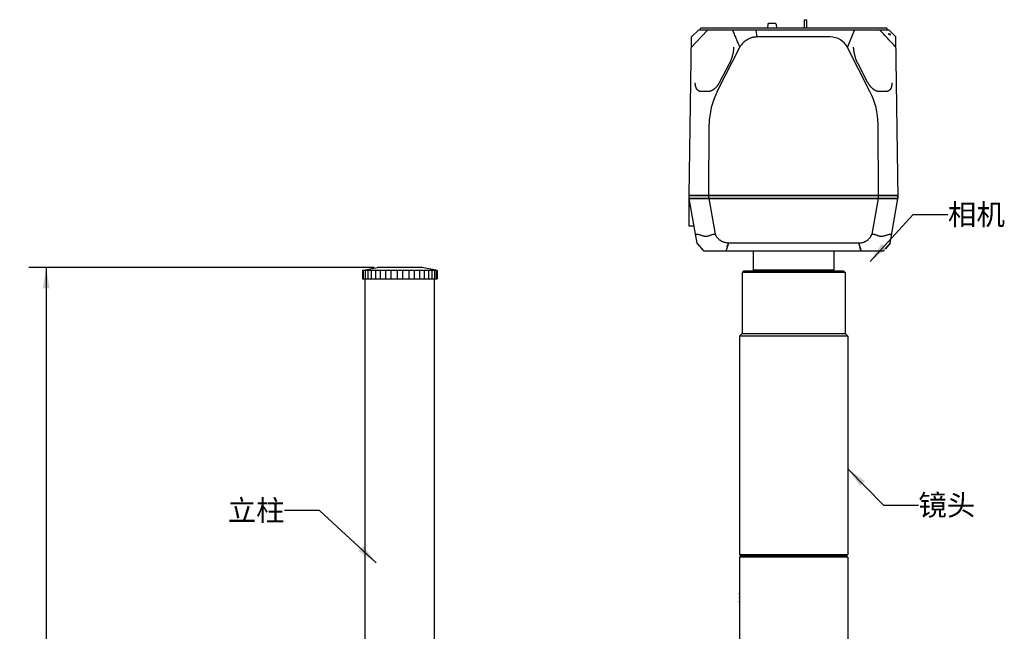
# Model space of a CAD drawing. Header units: millimetres. Extents: x 26 to 553, y 35 to 400.
# Tile 24 of 43: x 225 to 366, y 291 to 379. Entities that reach past the tile are written whole.
import ezdxf
from ezdxf.enums import TextEntityAlignment as Align

# ---------------------------------------------------------------- set-up
doc = ezdxf.new("R2010")
doc.units = ezdxf.units.MM
doc.header["$LTSCALE"] = 32.67
doc.layers.get('0').update_dxf_attribs({"linetype": 'CONTINUOUS'})
for name, color, linetype in [('20_ALL_FEATURES', 7, 'CONTINUOUS'), ('50_ALL_DETAILS', 7, 'CONTINUOUS'), ('51__DRAFT_DIMS', 7, 'CONTINUOUS')]:
    doc.layers.add(name, color=color, linetype=linetype)
doc.styles.get("Standard").update_dxf_attribs({"font": 'simfang.ttf'})
doc.dimstyles.new('DIMSTYLE_1', dxfattribs={"dimtxt": 3, "dimasz": 3, "dimexe": 2.5, "dimexo": 0.5, "dimgap": 0.75, "dimtad": 1, "dimlfac": 2.5, "dimdsep": 46, "dimtxsty": 'STANDARD', "dimblk": '_FILLED', "dimblk1": '_FILLED', "dimblk2": '_FILLED', "dimcen": 0.09, "dimclrt": 3, "dimazin": 2, "dimtp": 0.5, "dimtm": 0.5, "dimtfac": 1, "dimtofl": 0, "dimtmove": 0, "dimatfit": 3, "dimldrblk": '_FILLED', "dimfxl": 1, "dimtolj": 1, "dimarcsym": 0})
doc.dimstyles.get("Standard").update_dxf_attribs({"dimtxt": 3, "dimasz": 3, "dimexe": 2.5, "dimexo": 0.5, "dimtad": 1, "dimdsep": 46, "dimtxsty": 'STANDARD', "dimblk": '_FILLED', "dimblk1": '_FILLED', "dimblk2": '_FILLED', "dimcen": 0.09, "dimclrt": 3, "dimazin": 2, "dimtol": 1, "dimtp": 0.01, "dimtm": 0.01, "dimtfac": 1, "dimtofl": 0, "dimtmove": 0, "dimatfit": 3, "dimldrblk": '_FILLED', "dimfxl": 1, "dimtolj": 1, "dimarcsym": 0})

# ---------------------------------------------------------------- blocks, each defined once
blk = doc.blocks.new('_FILLED')
at = {"color": 0, "linetype": 'ByBlock'}
blk.add_solid([(0, 0), (-1, 0.167), (-1, -0.167)], dxfattribs=at)
blk = doc.blocks.new('*D4')
at = {"layer": '51__DRAFT_DIMS', "color": 4}
for p, q in [((275.63, 343.48), (226, 343.48)), ((228.5, 343.48), (228.5, 269.88)), ((228.5, 196.28), (228.5, 269.88)), ((267.23, 196.28), (226, 196.28))]:
    blk.add_line(p, q, dxfattribs=at)
at = {"layer": '51__DRAFT_DIMS', "color": 4, "xscale": 3, "yscale": 3, "zscale": 3}
for p, rotation in [((228.5, 343.48), 90), ((228.5, 196.28), 270)]:
    blk.add_blockref('_FILLED', p, dxfattribs=dict(at, rotation=rotation))
at = {"layer": '51__DRAFT_DIMS', "color": 3}
blk.add_text('368', height=3, rotation=90, dxfattribs=at).set_placement((227.75, 269.88), align=Align.CENTER)

msp = doc.modelspace()

# ---------------------------------------------------------------- linework, layer by layer
at = {"layer": '20_ALL_FEATURES', "color": 7}
for p, q in [((322.5288, 377.6183), (322.5288, 377.8583)), ((349.3288, 377.8583), (322.5288, 377.8583)), ((332.2097, 378.4535), (332.1672, 377.8583)), ((333.3233, 378.5463), (332.3095, 378.5463)), ((333.423, 378.4535), (333.4655, 377.8583)), ((337.4496, 379.0983), (337.4496, 377.8583)), ((337.4496, 379.0983), (337.8096, 379.0983)), ((337.8096, 377.8583), (337.8096, 379.0983)), ((337.8096, 377.8983), (337.8136, 377.8983)), ((337.8136, 377.8583), (337.8136, 377.8983)), ((349.3288, 377.8583), (349.3288, 377.6183)), ((320.9288, 353.8583), (321.2466, 376.6184)), ((321.2252, 375.0894), (323.5448, 377.6183)), ((322.2605, 377.6183), (321.2466, 376.6184)), ((349.597, 377.6183), (322.2605, 377.6183)), ((330.6746, 376.6184), (330.556, 377.6183)), ((341.1815, 376.6184), (330.6746, 376.6184)), ((343.6775, 375.0894), (344.6723, 377.6183)), ((349.5158, 377.0583), (349.7846, 377.0583)), ((350.611, 376.6184), (349.597, 377.6184)), ((349.7846, 377.0583), (349.7846, 376.887)), ((350.9344, 353.4541), (350.611, 376.6184)), ((324.9536, 368.7616), (328.22, 375.1679)), ((346.9039, 368.7616), (343.6775, 375.0894)), ((326.6747, 372.7598), (325.2956, 370.1395)), ((346.5619, 370.1395), (345.1828, 372.7598)), ((321.7938, 369.9716), (321.7925, 370.0449)), ((321.7934, 369.9827), (321.793, 370.0041)), ((350.065, 370.0379), (350.064, 369.978)), ((350.0647, 370.01), (350.0646, 370.0037)), ((323.6577, 368.7753), (322.6377, 368.7753)), ((349.2199, 368.7753), (348.1998, 368.7753)), ((323.7288, 353.8583), (323.788, 364.0942)), ((348.1288, 353.8583), (348.0696, 364.0942)), ((320.9288, 353.8583), (350.9288, 353.8583)), ((320.9288, 353.4583), (320.9288, 353.8183)), ((350.9288, 353.8183), (320.9288, 353.8183)), ((323.6281, 353.8183), (323.6281, 353.8583)), ((323.7288, 353.4583), (323.7288, 353.8183)), ((324.8281, 353.8183), (324.8281, 353.8583)), ((347.0281, 353.8183), (347.0281, 353.8583)), ((348.1288, 353.4583), (348.1288, 353.8183)), ((348.2281, 353.8183), (348.2281, 353.8583)), ((350.1504, 353.8183), (350.1497, 353.8583)), ((350.9288, 353.422), (350.9288, 353.8183)), ((320.9281, 349.4183), (320.9281, 353.4183)), ((322.0598, 347.0001), (320.9281, 353.4183)), ((320.9281, 353.4183), (350.9281, 353.4183)), ((320.9288, 353.4583), (350.9288, 353.4583)), ((323.6281, 353.4183), (323.6281, 353.4583)), ((324.6792, 348.2621), (323.77, 353.4183)), ((324.8281, 353.4183), (324.8281, 353.4583)), ((347.0281, 353.4183), (347.0281, 353.4583)), ((348.0862, 353.4183), (347.177, 348.2621)), ((348.2281, 353.4183), (348.2281, 353.4583)), ((349.7964, 347.0001), (350.9281, 353.4183)), ((350.1288, 353.4583), (350.1288, 353.4183)), ((350.8033, 352.6672), (350.796, 352.6692)), ((350.8033, 352.6672), (350.7961, 352.6671)), ((350.9281, 353.4183), (350.9344, 353.4541)), ((321.6334, 349.4183), (320.9281, 349.4183)), ((322.0655, 347.0051), (322.0573, 347.0144)), ((323.0682, 345.8183), (322.0598, 347.0001)), ((326.4789, 346.7858), (326.4394, 346.6333)), ((326.4394, 346.6333), (326.4789, 346.7858)), ((326.4984, 346.8559), (326.497, 346.8505)), ((326.5382, 347.0144), (326.4972, 346.8562)), ((326.5382, 347.0144), (326.5356, 347.0001)), ((345.3206, 347.0001), (326.5356, 347.0001)), ((345.3591, 346.8562), (345.318, 347.0144)), ((345.3206, 347.0001), (345.318, 347.0144)), ((345.359, 346.8562), (345.4567, 346.4798)), ((345.4568, 346.4767), (345.3592, 346.8505)), ((349.7964, 347.0001), (349.1093, 346.1948)), ((349.7989, 347.0144), (349.7908, 347.0051)), ((348.788, 345.8183), (323.0682, 345.8183)), ((326.2621, 345.95), (326.3261, 346.1948)), ((326.3262, 346.1968), (326.3257, 346.1949)), ((326.3262, 346.1968), (326.3257, 346.1949)), ((326.3261, 346.1948), (326.3266, 346.1967)), ((326.3847, 346.4223), (326.3262, 346.1968)), ((326.4394, 346.6333), (326.3847, 346.4223)), ((326.3847, 346.4224), (326.4394, 346.6333)), ((330.1281, 345.8183), (330.1281, 343.1743)), ((341.7281, 345.8183), (341.7281, 343.1743)), ((345.5942, 345.9499), (345.4567, 346.4798)), ((348.788, 345.8183), (348.9693, 346.0307)), ((273.943, 343.0848), (273.943, 341.8848)), ((274.0829, 343.0848), (273.943, 343.0848)), ((274.0829, 343.0848), (274.0829, 341.8848)), ((274.1281, 343.1212), (276.1281, 343.4848)), ((274.3301, 343.0848), (274.3301, 341.8848)), ((274.7363, 343.0848), (274.3301, 343.0848)), ((274.7363, 343.0848), (274.7363, 341.8848)), ((275.2065, 343.0848), (275.2065, 341.8848)), ((275.8392, 343.0848), (275.2065, 343.0848)), ((275.8392, 343.0848), (275.8392, 341.8848)), ((282.5281, 343.4848), (276.1281, 343.4848)), ((276.4864, 343.0848), (276.4864, 341.8848)), ((277.2836, 343.0848), (276.4864, 343.0848)), ((277.2836, 343.0848), (277.2836, 341.8848)), ((278.0444, 343.0848), (278.0444, 341.8848)), ((278.9281, 343.0848), (278.0444, 343.0848)), ((278.9281, 343.0848), (278.9281, 341.8848)), ((279.7281, 343.0848), (279.7281, 341.8848)), ((280.6118, 343.0848), (279.7281, 343.0848)), ((280.6118, 343.0848), (280.6118, 341.8848)), ((281.3726, 343.0848), (281.3726, 341.8848)), ((282.1698, 343.0848), (281.3726, 343.0848)), ((282.1698, 343.0848), (282.1698, 341.8848)), ((284.5281, 343.1212), (282.5281, 343.4848)), ((282.817, 343.0848), (282.817, 341.8848)), ((283.4497, 343.0848), (282.817, 343.0848)), ((283.4497, 343.0848), (283.4497, 341.8848)), ((283.9199, 343.0848), (283.9199, 341.8848)), ((284.3261, 343.0848), (283.9199, 343.0848)), ((284.3261, 343.0848), (284.3261, 341.8848)), ((284.5733, 343.0848), (284.5733, 341.8848)), ((284.7133, 343.0848), (284.5733, 343.0848)), ((284.7133, 343.0848), (284.7133, 341.8848)), ((328.7281, 342.9743), (328.5281, 342.7743)), ((328.5281, 342.7743), (328.5281, 334.0343)), ((343.3281, 342.7743), (328.5281, 342.7743)), ((343.1281, 342.9743), (328.7281, 342.9743)), ((330.1281, 343.1743), (341.7281, 343.1743)), ((330.3281, 342.9743), (330.1281, 343.1743)), ((341.5281, 342.9743), (341.7281, 343.1743)), ((343.1281, 342.9743), (343.3281, 342.7743)), ((343.3281, 342.7743), (343.3281, 334.0343)), ((273.943, 341.8848), (275.2042, 341.8848)), ((274.3281, 276.8543), (274.3281, 341.8048)), ((275.2065, 341.8848), (283.4497, 341.8848)), ((283.452, 341.8848), (284.7133, 341.8848)), ((284.3281, 278.5482), (284.3281, 341.8048)), ((328.5281, 334.0343), (328.1281, 333.6343)), ((328.5281, 334.0343), (343.3281, 334.0343)), ((343.3281, 334.0343), (343.7281, 333.6343)), ((328.1281, 333.6343), (328.1281, 302.2543)), ((343.7281, 333.6343), (328.1281, 333.6343)), ((343.7281, 333.6343), (343.7281, 302.2543)), ((328.1281, 328.8567), (328.1281, 302.2543)), ((343.7281, 328.8567), (343.7281, 302.2543)), ((328.1281, 302.2543), (343.7281, 302.2543)), ((328.3281, 302.0543), (328.1281, 302.2543)), ((328.1281, 302.2543), (343.7281, 302.2543)), ((328.3281, 302.0543), (328.1281, 302.2543)), ((328.3281, 302.0543), (328.1281, 301.8543)), ((328.3281, 302.0543), (328.1281, 301.8543)), ((328.1281, 301.8543), (328.1281, 296.5324)), ((343.7281, 301.8543), (328.1281, 301.8543)), ((328.1281, 301.8543), (328.1281, 296.5324)), ((343.7281, 301.8543), (328.1281, 301.8543)), ((343.5281, 302.0543), (328.3281, 302.0543)), ((343.5281, 302.0543), (328.3281, 302.0543)), ((343.5281, 302.0543), (343.7281, 302.2543)), ((343.5281, 302.0543), (343.7281, 302.2543)), ((343.5281, 302.0543), (343.7281, 301.8543)), ((343.5281, 302.0543), (343.7281, 301.8543)), ((343.7281, 301.8543), (343.7281, 288.0543)), ((328.1281, 295.5763), (328.1281, 288.0543))]:
    msp.add_line(p, q, dxfattribs=at)
for points in [[(327.3069, 375.138), (327.3066, 375.1203), (327.305, 375.0671), (327.3026, 375.0125), (327.2994, 374.9565), (327.2953, 374.8993), (327.2903, 374.8407), (327.2844, 374.781), (327.2776, 374.7202), (327.2698, 374.6581), (327.261, 374.5948), (327.2513, 374.5304), (327.2406, 374.4647), (327.2287, 374.3974), (327.2157, 374.3288), (327.2018, 374.2598), (327.187, 374.1908), (327.1713, 374.1215), (327.1547, 374.0518), (327.137, 373.9816), (327.1184, 373.9111), (327.099, 373.8409), (327.0788, 373.7709), (327.0578, 373.7013), (327.0363, 373.6327), (327.0144, 373.5656), (326.992, 373.4997), (326.9691, 373.4347), (326.9457, 373.3706), (326.9218, 373.3075), (326.8976, 373.2458), (326.8732, 373.1856), (326.8486, 373.1269), (326.8238, 373.0696), (326.7989, 373.0138), (326.7738, 372.9594), (326.7486, 372.9063), (326.7232, 372.8545), (326.6977, 372.804), (326.6747, 372.7598)], [(345.1828, 372.7598), (345.1601, 372.8035), (345.1346, 372.854), (345.1092, 372.9059), (345.0839, 372.9589), (345.0589, 373.0132), (345.034, 373.0691), (345.0091, 373.1264), (344.9845, 373.1852), (344.9601, 373.2454), (344.9359, 373.3071), (344.912, 373.3701), (344.8886, 373.4342), (344.8657, 373.4992), (344.8433, 373.5653), (344.8213, 373.6324), (344.7998, 373.701), (344.7788, 373.7706), (344.7586, 373.8406), (344.7392, 373.9109), (344.7205, 373.9815), (344.7029, 374.0518), (344.6862, 374.1215), (344.6705, 374.1907), (344.6558, 374.2596), (344.6419, 374.3286), (344.6289, 374.3972), (344.617, 374.4645), (344.6063, 374.5302), (344.5965, 374.5946), (344.5878, 374.6578), (344.58, 374.7199), (344.5732, 374.7808), (344.5673, 374.8405), (344.5623, 374.8991), (344.5582, 374.9564), (344.5549, 375.0124), (344.5526, 375.067), (344.551, 375.1203), (344.5506, 375.138)], [(322.284, 368.8663), (322.2656, 368.877), (322.2446, 368.8903), (322.2241, 368.9043), (322.2039, 368.9191), (322.1843, 368.9347), (322.1651, 368.9509), (322.1464, 368.9679), (322.1282, 368.9856), (322.1104, 369.004), (322.093, 369.0232), (322.0761, 369.0431), (322.0596, 369.0637), (322.0437, 369.0848), (322.0283, 369.1066), (322.0133, 369.1291), (321.9987, 369.1525), (321.9845, 369.1765), (321.9708, 369.2013), (321.9575, 369.2267), (321.9448, 369.2528), (321.9325, 369.2796), (321.9207, 369.3071), (321.9093, 369.3353), (321.8984, 369.3643), (321.8879, 369.3942), (321.878, 369.4249), (321.8685, 369.4562), (321.8595, 369.4882), (321.8511, 369.521), (321.8432, 369.5545), (321.8358, 369.589), (321.829, 369.6244), (321.8226, 369.6606), (321.8169, 369.6977), (321.8117, 369.7356), (321.8071, 369.7744), (321.8031, 369.8141), (321.7997, 369.8546), (321.797, 369.8962), (321.7949, 369.9389), (321.7934, 369.9827)], [(325.2956, 370.1395), (325.274, 370.099), (325.2491, 370.0535), (325.224, 370.009), (325.1987, 369.9655), (325.1733, 369.9231), (325.1477, 369.8815), (325.122, 369.8408), (325.0962, 369.8011), (325.0702, 369.7622), (325.044, 369.7243), (325.0178, 369.6871), (324.9914, 369.6508), (324.9648, 369.6153), (324.9381, 369.5806), (324.9113, 369.5466), (324.8844, 369.5134), (324.8573, 369.481), (324.8301, 369.4493), (324.8028, 369.4184), (324.7754, 369.3882), (324.7479, 369.3588), (324.7204, 369.3302), (324.6929, 369.3024), (324.6653, 369.2753), (324.6376, 369.2489), (324.6098, 369.2232), (324.582, 369.1982), (324.5541, 369.174), (324.5263, 369.1505), (324.4984, 369.1278), (324.4706, 369.1058), (324.4427, 369.0845), (324.4149, 369.0639), (324.3872, 369.0441), (324.3594, 369.0251), (324.3318, 369.0067), (324.3041, 368.9891), (324.2766, 368.9722), (324.2491, 368.956), (324.2217, 368.9405), (324.1943, 368.9257), (324.167, 368.9116), (324.1399, 368.8982), (324.1128, 368.8856), (324.0902, 368.8755)], [(347.7674, 368.8755), (347.7451, 368.8854), (347.7181, 368.898), (347.6909, 368.9114), (347.6636, 368.9254), (347.6363, 368.9402), (347.6088, 368.9557), (347.5813, 368.9719), (347.5538, 368.9888), (347.5261, 369.0065), (347.4984, 369.0248), (347.4707, 369.0439), (347.4429, 369.0637), (347.4151, 369.0842), (347.3873, 369.1055), (347.3595, 369.1275), (347.3316, 369.1502), (347.3038, 369.1737), (347.276, 369.1979), (347.2481, 369.2229), (347.2203, 369.2486), (347.1925, 369.275), (347.1649, 369.3021), (347.1374, 369.3299), (347.1099, 369.3585), (347.0824, 369.3879), (347.0551, 369.418), (347.0278, 369.4489), (347.0006, 369.4805), (346.9736, 369.5129), (346.9466, 369.5461), (346.9198, 369.5801), (346.893, 369.6149), (346.8665, 369.6504), (346.84, 369.6867), (346.8138, 369.7238), (346.7877, 369.7618), (346.7617, 369.8006), (346.7358, 369.8404), (346.7101, 369.881), (346.6845, 369.9226), (346.6591, 369.9651), (346.6338, 370.0086), (346.6087, 370.0531), (346.5838, 370.0985), (346.5619, 370.1395)], [(350.0646, 370.0037), (350.0641, 369.9827), (350.0627, 369.9389), (350.0606, 369.8963), (350.0578, 369.8547), (350.0544, 369.8141), (350.0504, 369.7745), (350.0459, 369.7357), (350.0407, 369.6978), (350.0349, 369.6608), (350.0286, 369.6246), (350.0217, 369.5892), (350.0143, 369.5547), (350.0064, 369.5211), (349.998, 369.4884), (349.9891, 369.4564), (349.9796, 369.425), (349.9697, 369.3944), (349.9592, 369.3646), (349.9483, 369.3356), (349.937, 369.3073), (349.9251, 369.2798), (349.9128, 369.253), (349.9001, 369.2269), (349.8868, 369.2015), (349.8731, 369.1767), (349.8589, 369.1526), (349.8443, 369.1293), (349.8294, 369.1068), (349.814, 369.085), (349.7981, 369.0639), (349.7816, 369.0433), (349.7647, 369.0234), (349.7473, 369.0042), (349.7295, 368.9858), (349.7114, 368.9681), (349.6927, 368.9511), (349.6735, 368.9348), (349.6538, 368.9193), (349.6337, 368.9045), (349.6132, 368.8904), (349.5921, 368.8772), (349.5736, 368.8663)], [(322.6377, 368.7753), (322.6169, 368.7756), (322.5921, 368.7766), (322.5674, 368.7785), (322.5427, 368.7811), (322.5182, 368.7846), (322.4938, 368.7889), (322.4696, 368.7941), (322.4455, 368.8001), (322.4215, 368.807), (322.3976, 368.8148), (322.374, 368.8236), (322.3504, 368.8333), (322.3271, 368.8439), (322.304, 368.8554), (322.284, 368.8663)], [(324.0902, 368.8755), (324.0691, 368.8665), (324.0433, 368.856), (324.0177, 368.8462), (323.9922, 368.8369), (323.9668, 368.8283), (323.9415, 368.8204), (323.9164, 368.8131), (323.8915, 368.8064), (323.8667, 368.8004), (323.8422, 368.795), (323.8178, 368.7903), (323.7937, 368.7862), (323.7698, 368.7828), (323.7461, 368.78), (323.7227, 368.7779), (323.6995, 368.7764), (323.6766, 368.7755), (323.6577, 368.7753)], [(348.1998, 368.7753), (348.1812, 368.7755), (348.1583, 368.7764), (348.1352, 368.7778), (348.1117, 368.78), (348.0881, 368.7827), (348.0642, 368.7861), (348.0401, 368.7902), (348.0157, 368.7949), (347.9912, 368.8003), (347.9664, 368.8063), (347.9415, 368.813), (347.9164, 368.8203), (347.8912, 368.8282), (347.8658, 368.8368), (347.8402, 368.846), (347.8146, 368.8558), (347.7889, 368.8663), (347.7674, 368.8755)], [(349.5736, 368.8663), (349.5539, 368.8556), (349.5307, 368.844), (349.5074, 368.8334), (349.4839, 368.8237), (349.4602, 368.815), (349.4363, 368.8071), (349.4124, 368.8002), (349.3883, 368.7941), (349.364, 368.789), (349.3396, 368.7846), (349.3151, 368.7812), (349.2905, 368.7785), (349.2658, 368.7767), (349.241, 368.7756), (349.2199, 368.7753)]]:
    msp.add_lwpolyline(points, dxfattribs=at)
for centre, radius, start, end in [((332.3095, 378.4463), 0.1, 90, 175.914383), ((333.3233, 378.4463), 0.1, 4.085617, 90), ((341.1815, 373.8167), 2.8018, 27.017837, 90.001072), ((342.119, 365.1618), 14.0086, 56.824483, 58.128343), ((346.0951, 370.0735), 3.97, 359.083033, 359.486018), ((345.9915, 370.0745), 4.0737, 359.485027, 359.653816), ((360.9186, 337.8509), 35.5799, 165.338895, 165.455962), ((359.8706, 338.1285), 34.4957, 165.344434, 165.465207), ((294.8144, 355.1053), 32.7403, 345.406171, 345.66688), ((373.1998, 354.1165), 28.7731, 194.319319, 194.62695), ((600.147, 412.6097), 263.1363, 194.556002, 194.674555), ((268.9241, 369.1305), 26.5248, 280.906807, 281.314419), ((289.9353, 370.1671), 27.5811, 258.694138, 259.086138), ((274.4081, 341.8048), 0.08, 90, 180), ((284.2481, 341.8048), 0.08, 0, 90), ((304.703, 296.0543), 23.4281, 0.000152, 0.172299), ((304.6959, 296.0541), 23.4351, 0.000502, 0.172574)]:
    msp.add_arc(centre, radius, start, end, dxfattribs=at)
for centre, major_axis, start_param, end_param in [((343.5878, 363.8987), (19.799, -0.2764), 2.80659393, 3.14737104), ((328.2698, 363.8987), (19.799, 0.2764), -0.00577838, 0.33499872)]:
    msp.add_ellipse(centre, major_axis=major_axis, ratio=0.70696896, start_param=start_param, end_param=end_param, dxfattribs=at)
for points, knots in [([(328.22, 375.1679), (328.1958, 375.2166), (328.1479, 375.3145), (328.0781, 375.4629), (328.0101, 375.6129), (327.921, 375.8148), (327.8125, 376.0696), (327.6423, 376.4803), (327.4334, 376.9968), (327.2678, 377.411), (327.1852, 377.6183)], [0, 0, 0, 0, 0.06132268, 0.12295231, 0.18486705, 0.2470053, 0.37180511, 0.49706723, 0.74830727, 1, 1, 1, 1]), ([(330.6746, 376.6185), (330.6736, 376.6186), (330.6716, 376.6184), (330.6677, 376.6185), (330.6609, 376.6184), (330.6512, 376.6183), (330.6395, 376.6182), (330.6239, 376.618), (330.6045, 376.6175), (330.5733, 376.6166), (330.5344, 376.615), (330.4877, 376.6122), (330.4411, 376.6087), (330.3791, 376.603), (330.3017, 376.594), (330.2093, 376.5801), (330.0867, 376.5573), (329.9351, 376.5213), (329.7564, 376.4659), (329.5818, 376.3988), (329.4121, 376.3203), (329.1933, 376.2007), (328.9356, 376.0241), (328.6574, 375.7731), (328.4149, 375.4875), (328.2801, 375.277), (328.22, 375.1679)], [0, 0, 0, 0, 0.0009769, 0.00195383, 0.00390769, 0.0078154, 0.01172312, 0.01563084, 0.02344626, 0.03126167, 0.04689238, 0.06252307, 0.07815377, 0.09378446, 0.12504483, 0.1563052, 0.18756559, 0.25007777, 0.31259057, 0.37510418, 0.43761863, 0.50013409, 0.62509834, 0.75006768, 0.87503483, 1, 1, 1, 1]), ([(350.6312, 375.1679), (350.231, 375.5602), (349.652, 376.1726), (348.8867, 376.9965), (348.5041, 377.4109), (348.3128, 377.6183)], [0, 0, 0, 0, 0.49839092, 0.74907983, 1, 1, 1, 1]), ([(324.6792, 348.2621), (324.6226, 348.2462), (324.5051, 348.2293), (324.3288, 348.2184), (324.1551, 348.1846), (324.0157, 348.1393), (323.9073, 348.0959), (323.7996, 348.0508), (323.6632, 347.9982), (323.4915, 347.9552), (323.3123, 347.9415), (323.1285, 347.956), (322.9435, 347.9991), (322.7598, 348.0617), (322.577, 348.1297), (322.3919, 348.1839), (322.2366, 348.2125), (322.1132, 348.2239), (322.0214, 348.2312), (321.929, 348.2421), (321.8678, 348.2543), (321.8373, 348.2621)], [0, 0, 0, 0, 0.06025117, 0.12102781, 0.18120706, 0.24105894, 0.27099364, 0.30093954, 0.36078507, 0.42077292, 0.48166446, 0.5442504, 0.60909325, 0.67585147, 0.74312309, 0.80911285, 0.87325327, 0.90471878, 0.93609909, 0.96774022, 1, 1, 1, 1]), ([(326.5382, 347.0144), (326.439, 347.0185), (326.2407, 347.035), (325.997, 347.087), (325.809, 347.1509), (325.6723, 347.2098), (325.5407, 347.2791), (325.4146, 347.3575), (325.2945, 347.4447), (325.144, 347.5726), (325.009, 347.7173), (324.8905, 347.8746), (324.7831, 348.0392), (324.7159, 348.1711), (324.6792, 348.2621)], [0, 0, 0, 0, 0.1256682, 0.25121428, 0.31396896, 0.37667238, 0.43931924, 0.5019071, 0.56442942, 0.62688056, 0.75148385, 0.81373008, 0.87591453, 1, 1, 1, 1]), ([(345.318, 347.0144), (345.4173, 347.0186), (345.6156, 347.035), (345.8592, 347.087), (346.0473, 347.1509), (346.1839, 347.2098), (346.3155, 347.2791), (346.4416, 347.3575), (346.5617, 347.4447), (346.7122, 347.5725), (346.8472, 347.7173), (346.9658, 347.8746), (347.0732, 348.0392), (347.1403, 348.1711), (347.177, 348.2621)], [0, 0, 0, 0, 0.12566819, 0.25121426, 0.31396893, 0.37667236, 0.43931923, 0.50190711, 0.56442943, 0.62688055, 0.7514838, 0.81373004, 0.8759145, 1, 1, 1, 1]), ([(350.0189, 348.2621), (349.9884, 348.2543), (349.9272, 348.2421), (349.8349, 348.2312), (349.743, 348.2239), (349.6197, 348.2124), (349.4643, 348.1838), (349.2793, 348.1296), (349.0964, 348.0616), (348.9127, 347.9991), (348.7278, 347.956), (348.544, 347.9415), (348.3647, 347.9552), (348.1931, 347.9982), (348.0566, 348.0508), (347.949, 348.096), (347.8405, 348.1394), (347.7012, 348.1847), (347.5275, 348.2185), (347.3511, 348.2293), (347.2336, 348.2462), (347.177, 348.2621)], [0, 0, 0, 0, 0.03226222, 0.06390555, 0.09528755, 0.12675414, 0.19089493, 0.25688356, 0.32415341, 0.39090855, 0.45574935, 0.51833382, 0.57922434, 0.63921171, 0.69905707, 0.72900299, 0.75893772, 0.81878938, 0.87896899, 0.93974724, 1, 1, 1, 1]), ([(322.1942, 346.8562), (322.1833, 346.8691), (322.1408, 346.919), (322.0978, 346.9686), (322.0655, 347.0051)], [0, 0, 0, 0, 0.25707814, 1, 1, 1, 1]), ([(322.1942, 346.8562), (322.2471, 346.7937), (322.3521, 346.6679), (322.4572, 346.5423), (322.5101, 346.4798)], [0, 0, 0, 0, 0.50000004, 1, 1, 1, 1]), ([(326.497, 346.8505), (326.4685, 346.7416), (326.4118, 346.5236), (326.355, 346.3057), (326.3266, 346.1967)], [0, 0, 0, 0, 0.50001381, 1, 1, 1, 1]), ([(349.662, 346.8562), (349.6156, 346.8014), (349.5235, 346.6912), (349.3392, 346.4707), (349.1994, 346.3067), (349.1069, 346.1968)], [0, 0, 0, 0, 0.24998494, 0.49997773, 1, 1, 1, 1]), ([(322.9561, 345.9499), (322.8843, 346.0361), (322.7363, 346.2133), (322.5867, 346.3891), (322.5102, 346.4798)], [0, 0, 0, 0, 0.48575786, 1, 1, 1, 1]), ([(326.1751, 345.8183), (326.1866, 345.8416), (326.2131, 345.8874), (326.2446, 345.9299), (326.2621, 345.95)], [0, 0, 0, 0, 0.49321559, 1, 1, 1, 1]), ([(345.6811, 345.8183), (345.6695, 345.8416), (345.6432, 345.8873), (345.6117, 345.9297), (345.5942, 345.9499)], [0, 0, 0, 0, 0.49319252, 1, 1, 1, 1]), ([(274.0829, 343.0848), (274.1058, 343.0885), (274.1498, 343.0953), (274.2125, 343.1043), (274.2683, 343.1117), (274.3158, 343.117), (274.3497, 343.12), (274.3719, 343.1211), (274.3846, 343.1213), (274.3945, 343.1209), (274.4011, 343.1202), (274.4049, 343.1191), (274.4071, 343.1182), (274.4083, 343.1169), (274.4083, 343.116)], [0, 0, 0, 0, 0.21148203, 0.40541844, 0.57747957, 0.7237274, 0.84080798, 0.88757128, 0.9261482, 0.95639381, 0.97829823, 0.98621109, 0.99223711, 1, 1, 1, 1]), ([(274.4083, 343.116), (274.4083, 343.1151), (274.4067, 343.1129), (274.4027, 343.1102), (274.3963, 343.1068), (274.3832, 343.1013), (274.3609, 343.0937), (274.3414, 343.088), (274.3301, 343.0848)], [0, 0, 0, 0, 0.03255348, 0.08857895, 0.17193885, 0.28328585, 0.58874415, 1, 1, 1, 1]), ([(274.7363, 343.0848), (274.7987, 343.094), (274.8891, 343.1058), (275.0042, 343.1164), (275.0672, 343.1202), (275.1116, 343.1213), (275.1397, 343.1211), (275.1638, 343.1201), (275.1839, 343.1182), (275.1997, 343.1155), (275.2102, 343.1124), (275.2161, 343.1092), (275.2198, 343.1064), (275.2214, 343.1032), (275.2214, 343.1013)], [0, 0, 0, 0, 0.38359327, 0.55460009, 0.70343693, 0.76785745, 0.82485243, 0.87396909, 0.91487388, 0.94739294, 0.97161823, 0.98082184, 0.98833264, 1, 1, 1, 1]), ([(275.2214, 343.1013), (275.2214, 343.0985), (275.2168, 343.0914), (275.2106, 343.0873), (275.2065, 343.0848)], [0, 0, 0, 0, 0.37841483, 1, 1, 1, 1]), ([(275.8392, 343.0848), (275.9139, 343.0961), (276.025, 343.1094), (276.1694, 343.1192), (276.2668, 343.122), (276.3499, 343.12), (276.4085, 343.1144), (276.445, 343.107), (276.4644, 343.101), (276.4782, 343.0942), (276.4848, 343.088), (276.4864, 343.0848)], [0, 0, 0, 0, 0.34515103, 0.5109515, 0.66168232, 0.79026247, 0.891026, 0.92979696, 0.96056107, 0.98357547, 1, 1, 1, 1]), ([(277.2836, 343.0848), (277.3539, 343.097), (277.4626, 343.1101), (277.6089, 343.1194), (277.7187, 343.122), (277.821, 343.1198), (277.911, 343.113), (277.9844, 343.1023), (278.027, 343.0915), (278.0444, 343.0848)], [0, 0, 0, 0, 0.27941338, 0.42816743, 0.57380457, 0.70946267, 0.82888834, 0.9269258, 1, 1, 1, 1]), ([(278.9281, 343.0848), (278.9552, 343.091), (279.0147, 343.1015), (279.148, 343.1169), (279.3281, 343.1241), (279.5083, 343.1169), (279.6415, 343.1015), (279.701, 343.091), (279.7281, 343.0848)], [0, 0, 0, 0, 0.10356303, 0.22505826, 0.50000033, 0.77494147, 0.89643697, 1, 1, 1, 1]), ([(280.6118, 343.0848), (280.6292, 343.0915), (280.6718, 343.1023), (280.7452, 343.113), (280.8352, 343.1198), (280.9376, 343.122), (281.0474, 343.1194), (281.1936, 343.1101), (281.3023, 343.097), (281.3726, 343.0848)], [0, 0, 0, 0, 0.07307419, 0.17111143, 0.29053703, 0.42619609, 0.57183222, 0.72058632, 1, 1, 1, 1]), ([(282.1698, 343.0848), (282.1715, 343.088), (282.178, 343.0942), (282.1918, 343.101), (282.2112, 343.107), (282.2478, 343.1144), (282.3063, 343.12), (282.3894, 343.122), (282.4868, 343.1192), (282.6313, 343.1094), (282.7424, 343.0961), (282.817, 343.0848)], [0, 0, 0, 0, 0.01642448, 0.03943888, 0.07020289, 0.10897381, 0.20973725, 0.33831834, 0.48904812, 0.65484862, 1, 1, 1, 1]), ([(283.4348, 343.1013), (283.4348, 343.1032), (283.4364, 343.1064), (283.4401, 343.1092), (283.4461, 343.1124), (283.4565, 343.1155), (283.4724, 343.1182), (283.4924, 343.1201), (283.5166, 343.1211), (283.5446, 343.1213), (283.589, 343.1202), (283.652, 343.1164), (283.7672, 343.1058), (283.8576, 343.094), (283.9199, 343.0848)], [0, 0, 0, 0, 0.01166762, 0.0191783, 0.02838176, 0.0526071, 0.08512614, 0.12603102, 0.17514818, 0.23214335, 0.29656341, 0.44539954, 0.61640621, 1, 1, 1, 1]), ([(283.4497, 343.0848), (283.4457, 343.0873), (283.4395, 343.0914), (283.4348, 343.0985), (283.4348, 343.1013)], [0, 0, 0, 0, 0.62158548, 1, 1, 1, 1]), ([(284.2479, 343.116), (284.2479, 343.1169), (284.2492, 343.1182), (284.2513, 343.1191), (284.2552, 343.1202), (284.2617, 343.1209), (284.2717, 343.1213), (284.2844, 343.1211), (284.3066, 343.12), (284.3405, 343.117), (284.388, 343.1117), (284.4437, 343.1043), (284.5064, 343.0953), (284.5504, 343.0885), (284.5733, 343.0848)], [0, 0, 0, 0, 0.00776256, 0.01378826, 0.02170103, 0.04360581, 0.07385171, 0.11242874, 0.15919168, 0.27627178, 0.42251973, 0.59458111, 0.78851751, 1, 1, 1, 1]), ([(284.3261, 343.0848), (284.3149, 343.088), (284.2953, 343.0937), (284.273, 343.1013), (284.2599, 343.1068), (284.2536, 343.1102), (284.2496, 343.1129), (284.2479, 343.1151), (284.2479, 343.116)], [0, 0, 0, 0, 0.41125387, 0.71671221, 0.82805848, 0.91141692, 0.96744269, 1, 1, 1, 1]), ([(328.1397, 296.6944), (328.1384, 296.6944), (328.1366, 296.6917), (328.1353, 296.6881), (328.1335, 296.681), (328.1319, 296.669), (328.1304, 296.6508), (328.1293, 296.6278), (328.1283, 296.5877), (328.1281, 296.5554), (328.1281, 296.5324)], [0, 0, 0, 0, 0.0242153, 0.04593101, 0.07503784, 0.15597676, 0.26732828, 0.40863501, 0.57879104, 1, 1, 1, 1]), ([(328.1397, 296.6943), (328.1384, 296.6943), (328.1366, 296.6917), (328.1353, 296.6881), (328.1335, 296.681), (328.1319, 296.669), (328.1304, 296.6508), (328.1293, 296.6278), (328.1283, 296.5877), (328.1281, 296.5554), (328.1281, 296.5324)], [0, 0, 0, 0, 0.02419025, 0.04585259, 0.07491217, 0.15587132, 0.26733982, 0.40868086, 0.57884496, 1, 1, 1, 1]), ([(328.1281, 296.5324), (328.1281, 296.471), (328.1297, 296.3351), (328.1308, 296.1992), (328.131, 296.1247)], [0, 0, 0, 0, 0.45199295, 1, 1, 1, 1]), ([(328.1281, 296.5324), (328.1281, 296.471), (328.1297, 296.3351), (328.1308, 296.1992), (328.131, 296.1247)], [0, 0, 0, 0, 0.45199542, 1, 1, 1, 1]), ([(328.1311, 296.0544), (328.1311, 295.967), (328.1302, 295.8077), (328.1281, 295.6483), (328.1281, 295.5763)], [0, 0, 0, 0, 0.54814429, 1, 1, 1, 1]), ([(328.1311, 296.0543), (328.1311, 295.967), (328.1302, 295.8077), (328.1281, 295.6483), (328.1281, 295.5763)], [0, 0, 0, 0, 0.548153, 1, 1, 1, 1]), ([(328.2009, 296.0543), (328.2009, 296.096), (328.1998, 296.1777), (328.1951, 296.2963), (328.1878, 296.4055), (328.1798, 296.4887), (328.1728, 296.5475), (328.1676, 296.5848), (328.1625, 296.617), (328.1574, 296.6438), (328.1528, 296.6648), (328.1482, 296.6805), (328.1449, 296.6895), (328.1413, 296.6944), (328.1397, 296.6944)], [0, 0, 0, 0, 0.19330943, 0.3792795, 0.55086374, 0.70158489, 0.76732272, 0.82576943, 0.87637007, 0.91863255, 0.95223549, 0.97692508, 0.99257564, 1, 1, 1, 1]), ([(328.2009, 296.0543), (328.2009, 296.096), (328.1998, 296.1777), (328.1951, 296.2963), (328.1878, 296.4055), (328.1798, 296.4887), (328.1728, 296.5475), (328.1676, 296.5848), (328.1625, 296.617), (328.1574, 296.6438), (328.1528, 296.6648), (328.1482, 296.6805), (328.1449, 296.6895), (328.1413, 296.6943), (328.1397, 296.6943)], [0, 0, 0, 0, 0.1933139, 0.37928602, 0.55087448, 0.70159705, 0.7673194, 0.82576247, 0.87637219, 0.91867277, 0.95228044, 0.9769321, 0.9925743, 1, 1, 1, 1]), ([(328.1397, 295.4143), (328.1412, 295.4151), (328.1439, 295.4174), (328.146, 295.422), (328.1476, 295.4269), (328.1497, 295.4333), (328.152, 295.4414), (328.1544, 295.4512), (328.1565, 295.461), (328.1592, 295.4742), (328.1622, 295.4908), (328.1655, 295.5107), (328.1695, 295.5374), (328.174, 295.5707), (328.1786, 295.6108), (328.1827, 295.651), (328.1864, 295.6912), (328.1906, 295.7449), (328.1948, 295.8121), (328.1983, 295.8928), (328.2004, 295.9736), (328.2009, 296.0274), (328.2009, 296.0543)], [0, 0, 0, 0, 0.00777054, 0.01554098, 0.02351515, 0.03136277, 0.04688753, 0.06250953, 0.07817072, 0.09379876, 0.12503044, 0.15628506, 0.18753527, 0.25003109, 0.31252918, 0.37502678, 0.43752463, 0.50002242, 0.62501656, 0.75001094, 0.87500544, 1, 1, 1, 1]), ([(328.1397, 295.4143), (328.1413, 295.4143), (328.1449, 295.4192), (328.1482, 295.4282), (328.1528, 295.4439), (328.1574, 295.4649), (328.1625, 295.4917), (328.1676, 295.5239), (328.1728, 295.5612), (328.1798, 295.62), (328.1878, 295.7032), (328.1951, 295.8124), (328.1998, 295.931), (328.2009, 296.0127), (328.2009, 296.0543)], [0, 0, 0, 0, 0.0074322, 0.02311224, 0.04778536, 0.08135974, 0.12363291, 0.17424086, 0.23268837, 0.29843372, 0.44914016, 0.62072742, 0.80669299, 1, 1, 1, 1]), ([(328.1281, 295.5763), (328.1281, 295.5533), (328.1283, 295.521), (328.1293, 295.4809), (328.1304, 295.4579), (328.1319, 295.4396), (328.1335, 295.4277), (328.1353, 295.4206), (328.1366, 295.417), (328.1384, 295.4143), (328.1397, 295.4143)], [0, 0, 0, 0, 0.42115527, 0.59132011, 0.73265926, 0.84412736, 0.92508962, 0.95414822, 0.97580932, 1, 1, 1, 1]), ([(328.1281, 295.5763), (328.1281, 295.5533), (328.1283, 295.521), (328.1293, 295.4809), (328.1304, 295.4579), (328.1319, 295.4397), (328.1335, 295.4277), (328.1353, 295.4206), (328.1366, 295.4169), (328.1384, 295.4143), (328.1397, 295.4143)], [0, 0, 0, 0, 0.42117275, 0.59129562, 0.73248708, 0.8438653, 0.92494068, 0.95407491, 0.97579043, 1, 1, 1, 1])]:
    msp.add_open_spline(points, degree=3, knots=knots, dxfattribs=at)
msp.add_open_spline([(349.7907, 347.0051), (349.7472, 346.956), (349.7045, 346.9062), (349.662, 346.8562)], degree=3, dxfattribs=at)

# ---------------------------------------------------------------- texts
at = {"layer": '50_ALL_DETAILS', "color": 3}
for s, p in [('相机', (358.1082, 349.6086)), ('镜头', (353.8584, 307.8603))]:
    msp.add_text(s, height=3, dxfattribs=at).set_placement(p)
msp.add_text('立柱', height=3, dxfattribs=at).set_placement((262.7676, 307.1023), align=Align.RIGHT)

# ---------------------------------------------------------------- dimensions: what is measured, and where the dimension line sits
at = {"layer": '51__DRAFT_DIMS', "color": 4}
dim = msp.add_linear_dim(base=(228.4989, 343.4848), p1=(267.7281, 196.2848), p2=(276.1281, 343.4848), angle=90, dimstyle='DIMSTYLE_1', dxfattribs=at)
dim.commit()
dim.dimension.update_dxf_attribs({"geometry": '*D4', "text_midpoint": (228.4989, 269.8555), "dimtype": 160})

# ---------------------------------------------------------------- leaders
at = {"layer": '50_ALL_DETAILS', "color": 4}
for points in [[(346.9288, 344.3748), (353.1082, 351.1086), (358.1082, 351.1086)], [(343.7281, 314.5724), (348.8584, 309.3603), (353.8584, 309.3603)], [(275.9281, 301.0826), (267.7676, 308.6023), (262.7676, 308.6023)]]:
    msp.add_leader(points, dimstyle='STANDARD', override={"dimtad": 0}, dxfattribs=at)

doc.saveas('drawing.dxf')
